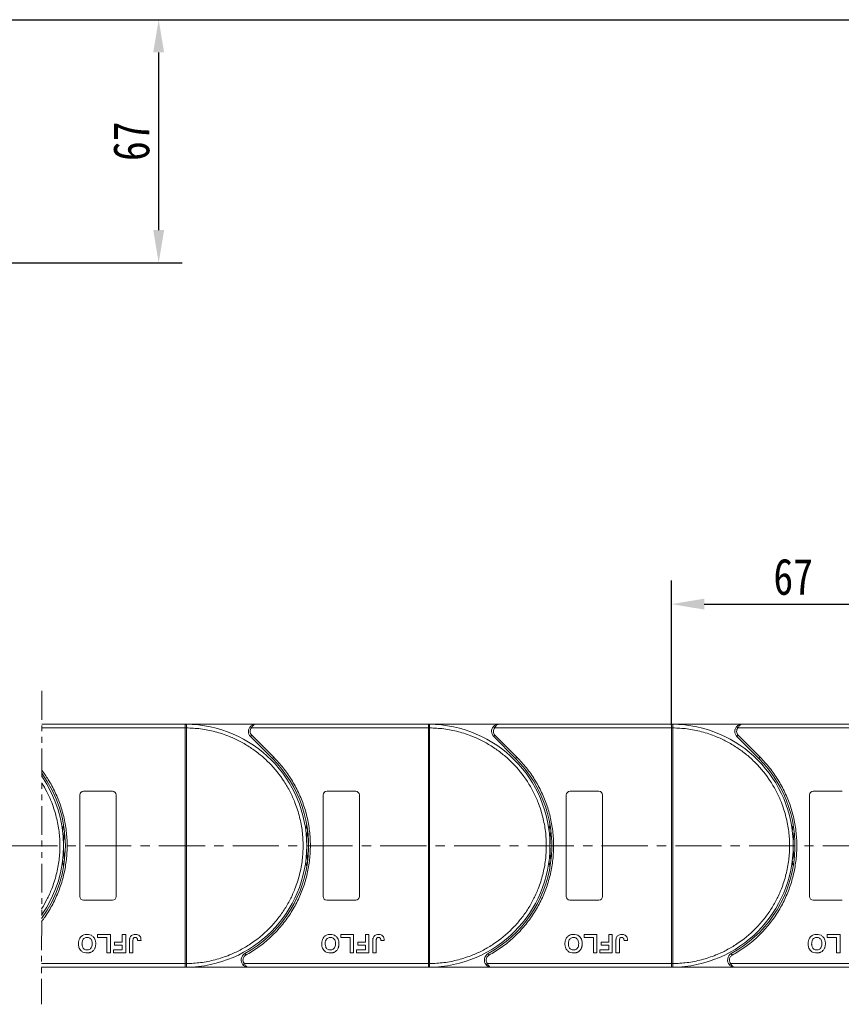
# Model space of a CAD drawing. Header units: millimetres. Extents: x 1675 to 3137, y 343 to 1376.
# Tile 34 of 84: x 2623 to 2850, y 723 to 994. Entities that reach past the tile are written whole.
import ezdxf

# ---------------------------------------------------------------- set-up
doc = ezdxf.new("R2010")
doc.units = ezdxf.units.MM
doc.linetypes.add('CENTERX2', pattern=[20.32, 12.7, -2.54, 2.54, -2.54])
doc.linetypes.add('PHANTOM2', pattern=[31.75, 15.875, -3.175, 3.175, -3.175, 3.175, -3.175])
doc.styles.get("Standard").update_dxf_attribs({"font": '仿宋_GB2312.ttf', "width": 0.8})
doc.dimstyles.new('副本 ISO-45.1', dxfattribs={"dimtxt": 10, "dimasz": 9, "dimexe": 6.5, "dimexo": 0.625, "dimgap": 2.5, "dimtad": 1, "dimdsep": 46, "dimtxsty": 'Standard', "dimcen": 2.5, "dimadec": 0, "dimazin": 0, "dimtfac": 1, "dimtmove": 0, "dimatfit": 3, "dimfxl": 0, "dimarcsym": 0})

# ---------------------------------------------------------------- blocks, each defined once
blk = doc.blocks.new('*D2445')
at = {"color": 0, "lineweight": -2}
for p, q in [((2539.51, 994.32), (3043.5, 994.32)), ((3037, 742.12), (3037, 985.32)), ((2961.27, 733.12), (3043.5, 733.12))]:
    blk.add_line(p, q, dxfattribs=at)
at = {"color": 0, "lineweight": 9}
for points in [[(3035.5, 985.32), (3038.5, 985.32), (3037, 994.32)], [(3035.5, 742.12), (3038.5, 742.12), (3037, 733.12)]]:
    blk.add_solid(points, dxfattribs=at)
at = {"layer": 'Defpoints', "color": 0, "lineweight": 9}
for p in [(2538.88, 994.32), (3037, 994.32), (2960.64, 733.12)]:
    blk.add_point(p, dxfattribs=at)
at = {"color": 0, "lineweight": 9, "insert": (3029.5, 863.72), "char_height": 10, "attachment_point": 5, "rotation": 90}
blk.add_mtext('2R+67', dxfattribs=at)
blk = doc.blocks.new('*D2448')
at = {"color": 0, "lineweight": -2}
for p, q in [((2542.51, 994.32), (2668.22, 994.32)), ((2661.72, 936.32), (2661.72, 985.32)), ((2539.51, 927.32), (2668.22, 927.32))]:
    blk.add_line(p, q, dxfattribs=at)
at = {"color": 0, "lineweight": 9}
for points in [[(2660.22, 985.32), (2663.22, 985.32), (2661.72, 994.32)], [(2660.22, 936.32), (2663.22, 936.32), (2661.72, 927.32)]]:
    blk.add_solid(points, dxfattribs=at)
at = {"layer": 'Defpoints', "color": 0, "lineweight": 9}
for p in [(2541.88, 994.32), (2661.72, 994.32), (2538.88, 927.32)]:
    blk.add_point(p, dxfattribs=at)
at = {"color": 0, "lineweight": 9, "insert": (2654.22, 960.82), "char_height": 10, "attachment_point": 5, "rotation": 90}
blk.add_mtext('67', dxfattribs=at)
blk = doc.blocks.new('*D2416')
at = {"color": 0, "lineweight": -2}
for p, q in [((2803.01, 799.89), (2803.01, 839.72)), ((2870.01, 800.25), (2870.01, 839.72)), ((2812.01, 833.22), (2861.01, 833.22))]:
    blk.add_line(p, q, dxfattribs=at)
at = {"color": 0, "lineweight": 9}
for points in [[(2812.01, 834.72), (2812.01, 831.72), (2803.01, 833.22)], [(2861.01, 834.72), (2861.01, 831.72), (2870.01, 833.22)]]:
    blk.add_solid(points, dxfattribs=at)
at = {"layer": 'Defpoints', "color": 0, "lineweight": 9}
for p in [(2870.01, 833.22), (2803.01, 799.27), (2870.01, 799.62)]:
    blk.add_point(p, dxfattribs=at)
at = {"color": 0, "lineweight": 9, "insert": (2836.51, 840.72), "char_height": 10, "attachment_point": 5}
blk.add_mtext('67', dxfattribs=at)

msp = doc.modelspace()

# ---------------------------------------------------------------- linework, layer by layer
at = {"color": 3, "linetype": 'PHANTOM2', "lineweight": 9, "ltscale": 0.5}
msp.add_line((2629.487, 809.299), (2629.486, 722.91), dxfattribs=at)
at = {"color": 7, "linetype": 'Continuous', "lineweight": 15}
for p, q in [((2669.006, 800.12), (2629.487, 800.12)), ((2629.487, 799.12), (2669.006, 799.12)), ((2669.006, 800.12), (2669.24, 800.12)), ((2688.418, 800.12), (2669.006, 800.12)), ((2669.006, 734.122), (2669.006, 799.118)), ((2669.006, 799.118), (2669.356, 799.118)), ((2669.356, 799.121), (2669.356, 799.118)), ((2669.356, 799.118), (2669.356, 734.122)), ((2686.927, 799.454), (2687.3, 799.12)), ((2687.3, 799.12), (2736.006, 799.12)), ((2736.006, 800.12), (2688.418, 800.12)), ((2755.418, 800.12), (2736.006, 800.12)), ((2736.006, 800.12), (2736.24, 800.12)), ((2736.006, 734.122), (2736.006, 799.118)), ((2736.006, 799.118), (2736.356, 799.118)), ((2736.356, 799.121), (2736.356, 799.118)), ((2736.356, 799.118), (2736.356, 734.122)), ((2753.927, 799.454), (2754.3, 799.12)), ((2754.3, 799.12), (2803.006, 799.12)), ((2803.006, 800.12), (2755.418, 800.12)), ((2803.006, 800.12), (2803.24, 800.12)), ((2822.418, 800.12), (2803.006, 800.12)), ((2803.006, 734.122), (2803.006, 799.118)), ((2803.006, 799.118), (2803.356, 799.118)), ((2803.356, 799.121), (2803.356, 799.118)), ((2803.356, 799.118), (2803.356, 734.122)), ((2820.927, 799.454), (2821.3, 799.12)), ((2821.3, 799.12), (2870.006, 799.12)), ((2870.006, 800.12), (2822.418, 800.12)), ((2687.357, 797.06), (2687.004, 796.706)), ((2687.004, 796.706), (2693.048, 790.662)), ((2687.357, 797.06), (2693.401, 791.016)), ((2754.357, 797.06), (2754.004, 796.706)), ((2754.004, 796.706), (2760.048, 790.662)), ((2754.357, 797.06), (2760.401, 791.016)), ((2821.357, 797.06), (2821.004, 796.706)), ((2821.004, 796.706), (2827.048, 790.662)), ((2821.357, 797.06), (2827.401, 791.016)), ((2693.401, 791.016), (2693.048, 790.662)), ((2760.401, 791.016), (2760.048, 790.662)), ((2827.401, 791.016), (2827.048, 790.662)), ((2640.006, 752.62), (2640.006, 780.62)), ((2641.006, 781.62), (2649.006, 781.62)), ((2650.006, 780.62), (2650.006, 752.62)), ((2707.006, 752.62), (2707.006, 780.62)), ((2708.006, 781.62), (2716.006, 781.62)), ((2717.006, 780.62), (2717.006, 752.62)), ((2774.006, 752.62), (2774.006, 780.62)), ((2775.006, 781.62), (2783.006, 781.62)), ((2784.006, 780.62), (2784.006, 752.62)), ((2841.006, 752.62), (2841.006, 780.62)), ((2842.006, 781.62), (2850.006, 781.62)), ((2649.006, 751.62), (2641.006, 751.62)), ((2716.006, 751.62), (2708.006, 751.62)), ((2783.006, 751.62), (2775.006, 751.62)), ((2850.006, 751.62), (2842.006, 751.62)), ((2644.891, 741.287), (2644.891, 742.12)), ((2644.891, 742.12), (2648.416, 742.12)), ((2647.455, 741.287), (2644.891, 741.287)), ((2647.455, 737.12), (2647.455, 741.287)), ((2648.416, 742.12), (2648.416, 737.12)), ((2651.686, 742.12), (2652.647, 742.12)), ((2651.686, 740.005), (2651.686, 742.12)), ((2652.647, 742.12), (2652.647, 737.12)), ((2711.891, 742.12), (2715.416, 742.12)), ((2711.891, 741.287), (2711.891, 742.12)), ((2714.455, 741.287), (2711.891, 741.287)), ((2714.455, 737.12), (2714.455, 741.287)), ((2715.416, 742.12), (2715.416, 737.12)), ((2718.686, 742.12), (2719.647, 742.12)), ((2718.686, 740.005), (2718.686, 742.12)), ((2719.647, 742.12), (2719.647, 737.12)), ((2778.891, 742.12), (2782.416, 742.12)), ((2778.891, 741.287), (2778.891, 742.12)), ((2781.455, 741.287), (2778.891, 741.287)), ((2781.455, 737.12), (2781.455, 741.287)), ((2782.416, 742.12), (2782.416, 737.12)), ((2785.686, 742.12), (2786.647, 742.12)), ((2785.686, 740.005), (2785.686, 742.12)), ((2786.647, 742.12), (2786.647, 737.12)), ((2845.891, 742.12), (2849.416, 742.12)), ((2845.891, 741.287), (2845.891, 742.12)), ((2848.455, 741.287), (2845.891, 741.287)), ((2848.455, 737.12), (2848.455, 741.287)), ((2849.416, 742.12), (2849.416, 737.12)), ((2649.57, 739.172), (2649.57, 740.005)), ((2649.57, 740.005), (2651.686, 740.005)), ((2651.686, 739.172), (2649.57, 739.172)), ((2651.686, 737.954), (2651.686, 739.172)), ((2653.673, 737.12), (2653.673, 740.272)), ((2654.634, 740.357), (2654.634, 737.12)), ((2655.916, 740.454), (2656.878, 740.518)), ((2716.57, 739.172), (2716.57, 740.005)), ((2716.57, 740.005), (2718.686, 740.005)), ((2718.686, 739.172), (2716.57, 739.172)), ((2718.686, 737.954), (2718.686, 739.172)), ((2720.673, 737.12), (2720.673, 740.272)), ((2721.634, 740.357), (2721.634, 737.12)), ((2722.916, 740.454), (2723.878, 740.518)), ((2783.57, 739.172), (2783.57, 740.005)), ((2783.57, 740.005), (2785.686, 740.005)), ((2785.686, 739.172), (2783.57, 739.172)), ((2785.686, 737.954), (2785.686, 739.172)), ((2787.673, 737.12), (2787.673, 740.272)), ((2788.634, 740.357), (2788.634, 737.12)), ((2789.916, 740.454), (2790.878, 740.518)), ((2648.416, 737.12), (2647.455, 737.12)), ((2649.25, 737.954), (2651.686, 737.954)), ((2649.25, 737.12), (2649.25, 737.954)), ((2652.647, 737.12), (2649.25, 737.12)), ((2654.634, 737.12), (2653.673, 737.12)), ((2685.466, 736.87), (2685.708, 736.433)), ((2715.416, 737.12), (2714.455, 737.12)), ((2716.25, 737.12), (2716.25, 737.954)), ((2716.25, 737.954), (2718.686, 737.954)), ((2719.647, 737.12), (2716.25, 737.12)), ((2721.634, 737.12), (2720.673, 737.12)), ((2752.466, 736.87), (2752.708, 736.433)), ((2782.416, 737.12), (2781.455, 737.12)), ((2783.25, 737.12), (2783.25, 737.954)), ((2783.25, 737.954), (2785.686, 737.954)), ((2786.647, 737.12), (2783.25, 737.12)), ((2788.634, 737.12), (2787.673, 737.12)), ((2819.466, 736.87), (2819.708, 736.433)), ((2849.416, 737.12), (2848.455, 737.12)), ((2669.006, 734.12), (2629.486, 734.12)), ((2629.486, 733.12), (2669.006, 733.12)), ((2669.356, 734.122), (2669.006, 734.122)), ((2669.24, 733.121), (2669.006, 733.12)), ((2669.006, 733.12), (2686.434, 733.12)), ((2669.356, 734.122), (2669.356, 734.119)), ((2685.316, 734.12), (2684.944, 733.787)), ((2736.006, 734.12), (2685.316, 734.12)), ((2686.434, 733.12), (2736.006, 733.12)), ((2736.356, 734.122), (2736.006, 734.122)), ((2736.24, 733.121), (2736.006, 733.12)), ((2736.006, 733.12), (2753.434, 733.12)), ((2736.356, 734.122), (2736.356, 734.119)), ((2752.316, 734.12), (2751.944, 733.787)), ((2803.006, 734.12), (2752.316, 734.12)), ((2753.434, 733.12), (2803.006, 733.12)), ((2803.356, 734.122), (2803.006, 734.122)), ((2803.24, 733.121), (2803.006, 733.12)), ((2803.006, 733.12), (2820.434, 733.12)), ((2803.356, 734.122), (2803.356, 734.119)), ((2819.316, 734.12), (2818.944, 733.787)), ((2870.006, 734.12), (2819.316, 734.12)), ((2820.434, 733.12), (2870.006, 733.12))]:
    msp.add_line(p, q, dxfattribs=at)
at = {"color": 1, "linetype": 'CENTERX2', "lineweight": 13}
msp.add_line((2979.304, 766.62), (2273.493, 766.62), dxfattribs=at)
at = {"color": 7, "linetype": 'Continuous', "lineweight": 15, "flags": 128}
for points in [[(2635.254, 770.721), (2635.288, 770.987), (2635.506, 772.43)], [(2702.254, 770.721), (2702.288, 770.987), (2702.506, 772.43)], [(2769.254, 770.721), (2769.288, 770.987), (2769.506, 772.43)], [(2836.254, 770.721), (2836.288, 770.987), (2836.506, 772.43)], [(2635.506, 760.811), (2635.288, 762.254), (2635.254, 762.52)], [(2702.506, 760.811), (2702.288, 762.254), (2702.254, 762.52)], [(2769.506, 760.811), (2769.288, 762.254), (2769.254, 762.52)], [(2836.506, 760.811), (2836.288, 762.254), (2836.254, 762.52)]]:
    msp.add_lwpolyline(points, dxfattribs=at)
at = {"color": 7, "linetype": 'Continuous', "lineweight": 15}
for centre, radius, start, end in [((2669.243, 799.824), 0.295, 90.53836, 143.36012), ((2669.269, 768.938), 30.184, 89.8339, 90.49831), ((2669.006, 766.62), 33.5, 270.40019, 89.59981), ((2688.418, 798.12), 2, 138.18969, 225), ((2736.243, 799.824), 0.295, 90.53836, 143.36012), ((2736.269, 768.938), 30.184, 89.8339, 90.49831), ((2736.006, 766.62), 33.5, 270.40019, 89.59981), ((2755.418, 798.12), 2, 138.18969, 225), ((2803.243, 799.824), 0.295, 90.53836, 143.36012), ((2803.269, 768.938), 30.184, 89.8339, 90.49831), ((2803.006, 766.62), 33.5, 270.40019, 89.59981), ((2822.418, 798.12), 2, 138.18969, 225), ((2669.006, 766.62), 34, 298.95502, 45), ((2736.006, 766.62), 34, 298.95502, 45), ((2803.006, 766.62), 34, 298.95502, 45), ((2602.006, 766.62), 34, 323.92415, 36.07429), ((2602.006, 766.62), 33.5, 325.11501, 34.88342), ((2641.006, 780.62), 1, 90, 180), ((2649.006, 780.62), 1, 0, 90), ((2708.006, 780.62), 1, 90, 180), ((2716.006, 780.62), 1, 0, 90), ((2775.006, 780.62), 1, 90, 180), ((2783.006, 780.62), 1, 0, 90), ((2842.006, 780.62), 1, 90, 180), ((2669.006, 766.62), 33.5, 172.96973, 187.03027), ((2736.006, 766.62), 33.5, 172.96973, 187.03027), ((2803.006, 766.62), 33.5, 172.96973, 187.03027), ((2870.006, 766.62), 33.5, 172.96973, 187.03027), ((2641.006, 752.62), 1, 180, 270), ((2649.006, 752.62), 1, 270, 0), ((2708.006, 752.62), 1, 180, 270), ((2716.006, 752.62), 1, 270, 0), ((2775.006, 752.62), 1, 180, 270), ((2783.006, 752.62), 1, 270, 360), ((2842.006, 752.62), 1, 180, 270), ((2686.434, 735.12), 2, 118.95502, 221.81031), ((2753.434, 735.12), 2, 118.95502, 221.81031), ((2820.434, 735.12), 2, 118.95502, 221.81031), ((2669.269, 764.303), 30.184, 269.50169, 270.1661), ((2669.243, 733.416), 0.295, 216.63988, 269.46164), ((2736.269, 764.303), 30.184, 269.50169, 270.1661), ((2736.243, 733.416), 0.295, 216.63988, 269.46164), ((2803.269, 764.303), 30.184, 269.50169, 270.1661), ((2803.243, 733.416), 0.295, 216.63988, 269.46164)]:
    msp.add_arc(centre, radius, start, end, dxfattribs=at)
for points in [[(2669.006, 800.001), (2669.006, 800.035), (2669.006, 800.105), (2669.006, 800.115), (2669.006, 800.12)], [(2687.3, 799.12), (2687.19, 798.971), (2686.97, 798.673), (2686.935, 798.305), (2686.918, 798.12)], [(2686.918, 798.12), (2686.938, 797.922), (2686.979, 797.524), (2687.231, 797.215), (2687.357, 797.06)], [(2736.006, 800.001), (2736.006, 800.035), (2736.006, 800.105), (2736.006, 800.115), (2736.006, 800.12)], [(2754.3, 799.12), (2754.19, 798.971), (2753.97, 798.673), (2753.935, 798.305), (2753.918, 798.12)], [(2753.918, 798.12), (2753.938, 797.922), (2753.979, 797.524), (2754.231, 797.215), (2754.357, 797.06)], [(2803.006, 800.001), (2803.006, 800.035), (2803.006, 800.105), (2803.006, 800.115), (2803.006, 800.12)], [(2821.3, 799.12), (2821.19, 798.971), (2820.97, 798.673), (2820.935, 798.305), (2820.918, 798.12)], [(2820.918, 798.12), (2820.938, 797.922), (2820.979, 797.524), (2821.231, 797.215), (2821.357, 797.06)], [(2669.006, 733.12), (2669.006, 733.126), (2669.006, 733.136), (2669.006, 733.205), (2669.006, 733.24)], [(2684.934, 735.12), (2684.952, 734.936), (2684.987, 734.567), (2685.207, 734.269), (2685.316, 734.12)], [(2736.006, 733.12), (2736.006, 733.126), (2736.006, 733.136), (2736.006, 733.205), (2736.006, 733.24)], [(2751.934, 735.12), (2751.952, 734.936), (2751.987, 734.567), (2752.207, 734.269), (2752.316, 734.12)], [(2803.006, 733.12), (2803.006, 733.126), (2803.006, 733.136), (2803.006, 733.205), (2803.006, 733.24)], [(2818.934, 735.12), (2818.952, 734.936), (2818.987, 734.567), (2819.207, 734.269), (2819.316, 734.12)]]:
    msp.add_open_spline(points, degree=3, dxfattribs=at)
for points, knots in [([(2669.006, 799.12), (2669.006, 799.233), (2669.006, 799.458), (2669.006, 799.757), (2669.006, 799.924), (2669.006, 799.99), (2669.006, 800.001)], [0, 0, 0, 0, 0.3133566, 0.6267132, 0.9400698, 1, 1, 1, 1]), ([(2669.006, 799.118), (2669.006, 799.119), (2669.006, 799.119), (2669.006, 799.12), (2669.006, 799.12), (2669.006, 799.12)], [0, 0, 0, 0, 0.3846661, 0.6923333, 1, 1, 1, 1]), ([(2669.24, 800.12), (2669.257, 800.117), (2669.294, 800.11), (2669.323, 800.056), (2669.343, 799.963), (2669.354, 799.817), (2669.356, 799.621), (2669.357, 799.376), (2669.356, 799.212), (2669.356, 799.121)], [0, 0, 0, 0, 0.1119973, 0.2448439, 0.3691679, 0.5008987, 0.6875333, 0.8281382, 1, 1, 1, 1]), ([(2669.356, 799.118), (2670.669, 799.058), (2673.335, 798.936), (2677.324, 798.122), (2680.967, 796.917), (2684.203, 795.411), (2687.028, 793.732), (2689.69, 791.764), (2692.968, 788.772), (2695.756, 785.307), (2697.959, 781.506), (2699.428, 778.254), (2700.602, 774.598), (2701.344, 770.601), (2701.586, 766.62), (2701.344, 762.64), (2700.602, 758.642), (2699.428, 754.986), (2697.959, 751.734), (2696.31, 748.891), (2694.371, 746.209), (2691.414, 742.898), (2687.98, 740.073), (2684.203, 737.83), (2680.967, 736.324), (2677.324, 735.118), (2673.335, 734.305), (2670.669, 734.182), (2669.356, 734.122)], [0, 0, 0, 0, 0.038862, 0.078912, 0.1200677, 0.1522272, 0.1843815, 0.2172151, 0.2500433, 0.3156185, 0.347778, 0.3799323, 0.4210926, 0.4611415, 0.5, 0.5388632, 0.578912, 0.6200677, 0.6522272, 0.6843815, 0.7172151, 0.7500433, 0.8156185, 0.847778, 0.8799323, 0.9210926, 0.9611404, 1, 1, 1, 1]), ([(2686.927, 799.454), (2687.022, 799.547), (2687.231, 799.754), (2687.73, 800.042), (2688.148, 800.09), (2688.418, 800.12)], [0, 0, 0, 0, 0.2270634, 0.5015869, 1, 1, 1, 1]), ([(2688.418, 800.12), (2688.312, 800.107), (2688.1, 800.081), (2687.79, 799.869), (2687.511, 799.544), (2687.367, 799.256), (2687.3, 799.12)], [0, 0, 0, 0, 0.2515188, 0.5017844, 0.7656323, 1, 1, 1, 1]), ([(2736.006, 799.12), (2736.006, 799.233), (2736.006, 799.458), (2736.006, 799.757), (2736.006, 799.924), (2736.006, 799.99), (2736.006, 800.001)], [0, 0, 0, 0, 0.3133566, 0.6267132, 0.9400698, 1, 1, 1, 1]), ([(2736.006, 799.118), (2736.006, 799.119), (2736.006, 799.119), (2736.006, 799.12), (2736.006, 799.12), (2736.006, 799.12)], [0, 0, 0, 0, 0.3846661, 0.6923333, 1, 1, 1, 1]), ([(2736.24, 800.12), (2736.257, 800.117), (2736.294, 800.11), (2736.323, 800.056), (2736.343, 799.963), (2736.354, 799.817), (2736.356, 799.621), (2736.357, 799.376), (2736.356, 799.212), (2736.356, 799.121)], [0, 0, 0, 0, 0.1119973, 0.2448439, 0.3691679, 0.5008987, 0.6875333, 0.8281382, 1, 1, 1, 1]), ([(2736.356, 799.118), (2737.669, 799.058), (2740.335, 798.936), (2744.324, 798.122), (2747.967, 796.917), (2751.203, 795.411), (2754.028, 793.732), (2756.69, 791.764), (2759.968, 788.772), (2762.756, 785.307), (2764.959, 781.506), (2766.428, 778.254), (2767.602, 774.598), (2768.344, 770.601), (2768.586, 766.62), (2768.344, 762.64), (2767.602, 758.642), (2766.428, 754.986), (2764.959, 751.734), (2763.31, 748.891), (2761.371, 746.209), (2758.414, 742.898), (2754.98, 740.073), (2751.203, 737.83), (2747.967, 736.324), (2744.324, 735.118), (2740.335, 734.305), (2737.669, 734.182), (2736.356, 734.122)], [0, 0, 0, 0, 0.038862, 0.078912, 0.1200677, 0.1522272, 0.1843815, 0.2172151, 0.2500433, 0.3156185, 0.347778, 0.3799323, 0.4210926, 0.4611415, 0.5, 0.5388632, 0.578912, 0.6200677, 0.6522272, 0.6843815, 0.7172151, 0.7500433, 0.8156185, 0.847778, 0.8799323, 0.9210926, 0.9611404, 1, 1, 1, 1]), ([(2753.927, 799.454), (2754.022, 799.547), (2754.231, 799.754), (2754.73, 800.042), (2755.148, 800.09), (2755.418, 800.12)], [0, 0, 0, 0, 0.2270634, 0.50158693, 1, 1, 1, 1]), ([(2755.418, 800.12), (2755.312, 800.107), (2755.1, 800.081), (2754.79, 799.869), (2754.511, 799.544), (2754.367, 799.256), (2754.3, 799.12)], [0, 0, 0, 0, 0.2515188, 0.5017844, 0.7656323, 1, 1, 1, 1]), ([(2803.006, 799.12), (2803.006, 799.233), (2803.006, 799.458), (2803.006, 799.757), (2803.006, 799.924), (2803.006, 799.99), (2803.006, 800.001)], [0, 0, 0, 0, 0.3133566, 0.6267132, 0.9400698, 1, 1, 1, 1]), ([(2803.006, 799.118), (2803.006, 799.119), (2803.006, 799.119), (2803.006, 799.12), (2803.006, 799.12), (2803.006, 799.12)], [0, 0, 0, 0, 0.3846661, 0.6923333, 1, 1, 1, 1]), ([(2803.24, 800.12), (2803.257, 800.117), (2803.294, 800.11), (2803.323, 800.056), (2803.343, 799.963), (2803.354, 799.817), (2803.356, 799.621), (2803.357, 799.376), (2803.356, 799.212), (2803.356, 799.121)], [0, 0, 0, 0, 0.1119973, 0.2448439, 0.3691679, 0.5008987, 0.6875333, 0.8281382, 1, 1, 1, 1]), ([(2803.356, 799.118), (2804.669, 799.058), (2807.335, 798.936), (2811.324, 798.122), (2814.967, 796.917), (2818.203, 795.411), (2821.028, 793.732), (2823.69, 791.764), (2826.968, 788.772), (2829.756, 785.307), (2831.959, 781.506), (2833.428, 778.254), (2834.602, 774.598), (2835.344, 770.601), (2835.586, 766.62), (2835.344, 762.64), (2834.602, 758.642), (2833.428, 754.986), (2831.959, 751.734), (2830.31, 748.891), (2828.371, 746.209), (2825.414, 742.898), (2821.98, 740.073), (2818.203, 737.83), (2814.967, 736.324), (2811.324, 735.118), (2807.335, 734.305), (2804.669, 734.182), (2803.356, 734.122)], [0, 0, 0, 0, 0.038862, 0.078912, 0.1200677, 0.1522272, 0.1843815, 0.2172151, 0.2500433, 0.3156185, 0.347778, 0.3799323, 0.4210926, 0.4611415, 0.5, 0.5388632, 0.578912, 0.6200677, 0.6522272, 0.6843815, 0.7172151, 0.7500433, 0.8156185, 0.847778, 0.8799323, 0.9210926, 0.9611404, 1, 1, 1, 1]), ([(2820.927, 799.454), (2821.022, 799.547), (2821.231, 799.754), (2821.73, 800.042), (2822.148, 800.09), (2822.418, 800.12)], [0, 0, 0, 0, 0.2270634, 0.50158693, 1, 1, 1, 1]), ([(2822.418, 800.12), (2822.312, 800.107), (2822.1, 800.081), (2821.79, 799.869), (2821.511, 799.544), (2821.367, 799.256), (2821.3, 799.12)], [0, 0, 0, 0, 0.2515188, 0.5017844, 0.7656323, 1, 1, 1, 1]), ([(2693.401, 791.016), (2694.299, 790.057), (2696.094, 788.141), (2698.365, 784.874), (2700.292, 781.352), (2701.801, 777.586), (2702.859, 773.67), (2703.445, 769.697), (2703.571, 765.725), (2703.242, 761.795), (2702.472, 757.928), (2701.253, 754.145), (2699.592, 750.489), (2697.492, 747.018), (2695.001, 743.815), (2692.177, 740.963), (2689.091, 738.451), (2686.836, 737.106), (2685.708, 736.433)], [0, 0, 0, 0, 0.0616516, 0.1233073, 0.1864354, 0.25, 0.3135645, 0.3766927, 0.4383422, 0.5, 0.5616495, 0.6233073, 0.6864354, 0.75, 0.8135645, 0.8766927, 0.9383443, 1, 1, 1, 1]), ([(2760.401, 791.016), (2761.299, 790.057), (2763.094, 788.141), (2765.365, 784.874), (2767.292, 781.352), (2768.801, 777.586), (2769.859, 773.67), (2770.445, 769.697), (2770.571, 765.725), (2770.242, 761.795), (2769.472, 757.928), (2768.253, 754.145), (2766.592, 750.489), (2764.492, 747.018), (2762.001, 743.815), (2759.177, 740.963), (2756.091, 738.451), (2753.836, 737.106), (2752.708, 736.433)], [0, 0, 0, 0, 0.0616516, 0.1233073, 0.1864354, 0.25, 0.3135645, 0.3766927, 0.4383422, 0.5, 0.5616495, 0.6233073, 0.6864354, 0.75, 0.8135645, 0.8766927, 0.9383443, 1, 1, 1, 1]), ([(2827.401, 791.016), (2828.299, 790.057), (2830.094, 788.141), (2832.365, 784.874), (2834.292, 781.352), (2835.801, 777.586), (2836.859, 773.67), (2837.445, 769.697), (2837.571, 765.725), (2837.242, 761.795), (2836.472, 757.928), (2835.253, 754.145), (2833.592, 750.489), (2831.492, 747.018), (2829.001, 743.815), (2826.177, 740.963), (2823.091, 738.451), (2820.836, 737.106), (2819.708, 736.433)], [0, 0, 0, 0, 0.0616516, 0.1233073, 0.1864354, 0.25, 0.3135645, 0.3766927, 0.4383422, 0.5, 0.5616495, 0.6233073, 0.6864354, 0.75, 0.8135645, 0.8766927, 0.9383443, 1, 1, 1, 1]), ([(2629.487, 787.487), (2630.131, 786.645), (2631.486, 784.653), (2633.292, 781.352), (2634.801, 777.586), (2635.859, 773.67), (2636.445, 769.697), (2636.571, 765.725), (2636.242, 761.795), (2635.472, 757.928), (2634.253, 754.145), (2632.592, 750.489), (2630.916, 747.719), (2629.81, 746.187), (2629.486, 745.761)], [0.07346694, 0.07346694, 0.07346694, 0.07346694, 0.12330728, 0.18643543, 0.24999997, 0.31356452, 0.37669267, 0.43834219, 0.49999997, 0.5616495, 0.62330728, 0.68643543, 0.74999997, 0.77515142, 0.77515142, 0.77515142, 0.77515142]), ([(2629.487, 783.972), (2629.998, 783.163), (2631.012, 781.388), (2632.428, 778.254), (2633.602, 774.598), (2634.344, 770.601), (2634.586, 766.62), (2634.344, 762.64), (2633.602, 758.642), (2632.428, 754.986), (2631.012, 751.853), (2629.997, 750.077), (2629.486, 749.268)], [0.31946604, 0.31946604, 0.31946604, 0.31946604, 0.34777802, 0.37993233, 0.42109262, 0.46114154, 0.50000001, 0.53886316, 0.57891202, 0.62006769, 0.65222721, 0.6805396, 0.6805396, 0.6805396, 0.6805396]), ([(2639.634, 739.627), (2639.638, 739.761), (2639.648, 740.163), (2639.79, 740.803), (2640.182, 741.465), (2640.755, 741.932), (2641.395, 742.157), (2641.816, 742.176), (2641.999, 742.184)], [0, 0, 0, 0, 0.1018882, 0.3073435, 0.4929627, 0.6786474, 0.8607914, 1, 1, 1, 1]), ([(2640.596, 739.603), (2640.6, 739.737), (2640.612, 740.112), (2640.752, 740.634), (2641.098, 741.054), (2641.475, 741.284), (2641.795, 741.346), (2641.968, 741.35), (2642.001, 741.351)], [0, 0, 0, 0, 0.1585903, 0.4472388, 0.6203806, 0.7935748, 0.9612953, 1, 1, 1, 1]), ([(2641.999, 742.184), (2642.132, 742.18), (2642.536, 742.166), (2643.196, 741.976), (2643.818, 741.487), (2644.243, 740.777), (2644.368, 740.14), (2644.376, 739.739), (2644.378, 739.65)], [0, 0, 0, 0, 0.1021706, 0.3092201, 0.51365, 0.6922749, 0.9324126, 1, 1, 1, 1]), ([(2642.001, 741.351), (2642.136, 741.342), (2642.406, 741.323), (2642.787, 741.142), (2643.11, 740.841), (2643.359, 740.348), (2643.413, 739.916), (2643.416, 739.646), (2643.416, 739.617)], [0, 0, 0, 0, 0.1597099, 0.3204292, 0.4910735, 0.6770503, 0.9662903, 1, 1, 1, 1]), ([(2653.673, 740.272), (2653.673, 740.339), (2653.675, 740.472), (2653.683, 740.652), (2653.697, 740.811), (2653.718, 740.949), (2653.741, 741.088), (2653.768, 741.178), (2653.782, 741.223)], [0, 0, 0, 0, 0.2082698, 0.416707, 0.5614806, 0.7065734, 0.8528245, 1, 1, 1, 1]), ([(2653.782, 741.223), (2653.836, 741.347), (2653.944, 741.596), (2654.248, 741.899), (2654.713, 742.148), (2655.1, 742.171), (2655.333, 742.184)], [0, 0, 0, 0, 0.2064605, 0.4135145, 0.6452106, 1, 1, 1, 1]), ([(2654.634, 740.357), (2654.637, 740.49), (2654.642, 740.721), (2654.691, 741), (2654.782, 741.179), (2654.899, 741.276), (2655.066, 741.341), (2655.193, 741.347), (2655.271, 741.351)], [0, 0, 0, 0, 0.29202728, 0.5048541, 0.61390458, 0.72368495, 0.82981647, 1, 1, 1, 1]), ([(2655.271, 741.351), (2655.313, 741.35), (2655.397, 741.347), (2655.507, 741.315), (2655.601, 741.27), (2655.673, 741.215), (2655.736, 741.15), (2655.769, 741.101), (2655.786, 741.076)], [0, 0, 0, 0, 0.202387, 0.4109073, 0.5578292, 0.7094718, 0.8532239, 1, 1, 1, 1]), ([(2655.333, 742.184), (2655.467, 742.179), (2655.771, 742.166), (2656.223, 742.005), (2656.582, 741.679), (2656.836, 741.172), (2656.861, 740.775), (2656.878, 740.518)], [0, 0, 0, 0, 0.1552919, 0.3531453, 0.543243, 0.704067, 1, 1, 1, 1]), ([(2655.786, 741.076), (2655.805, 741.039), (2655.843, 740.964), (2655.871, 740.85), (2655.891, 740.745), (2655.903, 740.648), (2655.912, 740.551), (2655.915, 740.486), (2655.916, 740.454)], [0, 0, 0, 0, 0.1938055, 0.3931273, 0.5440688, 0.6954121, 0.8476129, 1, 1, 1, 1]), ([(2706.634, 739.627), (2706.638, 739.761), (2706.648, 740.163), (2706.79, 740.803), (2707.182, 741.465), (2707.755, 741.932), (2708.395, 742.157), (2708.816, 742.176), (2708.999, 742.184)], [0, 0, 0, 0, 0.1018882, 0.3073435, 0.4929627, 0.6786474, 0.8607914, 1, 1, 1, 1]), ([(2707.596, 739.603), (2707.6, 739.737), (2707.612, 740.112), (2707.752, 740.634), (2708.098, 741.054), (2708.475, 741.284), (2708.795, 741.346), (2708.968, 741.35), (2709.001, 741.351)], [0, 0, 0, 0, 0.1585903, 0.4472388, 0.6203806, 0.7935748, 0.9612953, 1, 1, 1, 1]), ([(2708.999, 742.184), (2709.132, 742.18), (2709.536, 742.166), (2710.196, 741.976), (2710.818, 741.487), (2711.243, 740.777), (2711.368, 740.14), (2711.376, 739.739), (2711.378, 739.65)], [0, 0, 0, 0, 0.1021706, 0.3092201, 0.51365, 0.6922749, 0.9324126, 1, 1, 1, 1]), ([(2709.001, 741.351), (2709.136, 741.342), (2709.406, 741.323), (2709.787, 741.142), (2710.11, 740.841), (2710.359, 740.348), (2710.413, 739.916), (2710.416, 739.646), (2710.416, 739.617)], [0, 0, 0, 0, 0.1597099, 0.3204292, 0.4910735, 0.6770503, 0.9662903, 1, 1, 1, 1]), ([(2720.673, 740.272), (2720.673, 740.339), (2720.675, 740.472), (2720.683, 740.652), (2720.697, 740.811), (2720.718, 740.949), (2720.741, 741.088), (2720.768, 741.178), (2720.782, 741.223)], [0, 0, 0, 0, 0.2082698, 0.416707, 0.5614806, 0.7065734, 0.8528245, 1, 1, 1, 1]), ([(2720.782, 741.223), (2720.836, 741.347), (2720.944, 741.596), (2721.248, 741.899), (2721.713, 742.148), (2722.1, 742.171), (2722.333, 742.184)], [0, 0, 0, 0, 0.2064605, 0.4135145, 0.6452106, 1, 1, 1, 1]), ([(2721.634, 740.357), (2721.637, 740.49), (2721.642, 740.721), (2721.691, 741), (2721.782, 741.179), (2721.899, 741.276), (2722.066, 741.341), (2722.193, 741.347), (2722.271, 741.351)], [0, 0, 0, 0, 0.29202728, 0.5048541, 0.61390458, 0.72368495, 0.82981647, 1, 1, 1, 1]), ([(2722.271, 741.351), (2722.313, 741.35), (2722.397, 741.347), (2722.507, 741.315), (2722.601, 741.27), (2722.673, 741.215), (2722.736, 741.15), (2722.769, 741.101), (2722.786, 741.076)], [0, 0, 0, 0, 0.202387, 0.4109073, 0.5578292, 0.7094718, 0.8532239, 1, 1, 1, 1]), ([(2722.333, 742.184), (2722.467, 742.179), (2722.771, 742.166), (2723.223, 742.005), (2723.582, 741.679), (2723.836, 741.172), (2723.861, 740.775), (2723.878, 740.518)], [0, 0, 0, 0, 0.1552919, 0.3531453, 0.543243, 0.704067, 1, 1, 1, 1]), ([(2722.786, 741.076), (2722.805, 741.039), (2722.843, 740.964), (2722.871, 740.85), (2722.891, 740.745), (2722.903, 740.648), (2722.912, 740.551), (2722.915, 740.486), (2722.916, 740.454)], [0, 0, 0, 0, 0.1938055, 0.3931273, 0.5440688, 0.6954121, 0.8476129, 1, 1, 1, 1]), ([(2773.634, 739.627), (2773.638, 739.761), (2773.648, 740.163), (2773.79, 740.803), (2774.182, 741.465), (2774.755, 741.932), (2775.395, 742.157), (2775.816, 742.176), (2775.999, 742.184)], [0, 0, 0, 0, 0.1018882, 0.3073435, 0.4929627, 0.6786474, 0.8607914, 1, 1, 1, 1]), ([(2774.596, 739.603), (2774.6, 739.737), (2774.612, 740.112), (2774.752, 740.634), (2775.098, 741.054), (2775.475, 741.284), (2775.795, 741.346), (2775.968, 741.35), (2776.001, 741.351)], [0, 0, 0, 0, 0.1585903, 0.4472388, 0.6203806, 0.7935748, 0.9612953, 1, 1, 1, 1]), ([(2775.999, 742.184), (2776.132, 742.18), (2776.536, 742.166), (2777.196, 741.976), (2777.818, 741.487), (2778.243, 740.777), (2778.368, 740.14), (2778.376, 739.739), (2778.378, 739.65)], [0, 0, 0, 0, 0.1021706, 0.3092201, 0.51365, 0.6922749, 0.9324126, 1, 1, 1, 1]), ([(2776.001, 741.351), (2776.136, 741.342), (2776.406, 741.323), (2776.787, 741.142), (2777.11, 740.841), (2777.359, 740.348), (2777.413, 739.916), (2777.416, 739.646), (2777.416, 739.617)], [0, 0, 0, 0, 0.1597099, 0.3204292, 0.4910735, 0.6770503, 0.9662903, 1, 1, 1, 1]), ([(2787.673, 740.272), (2787.673, 740.339), (2787.675, 740.472), (2787.683, 740.652), (2787.697, 740.811), (2787.718, 740.949), (2787.741, 741.088), (2787.768, 741.178), (2787.782, 741.223)], [0, 0, 0, 0, 0.2082698, 0.416707, 0.5614806, 0.7065734, 0.8528245, 1, 1, 1, 1]), ([(2787.782, 741.223), (2787.836, 741.347), (2787.944, 741.596), (2788.248, 741.899), (2788.713, 742.148), (2789.1, 742.171), (2789.333, 742.184)], [0, 0, 0, 0, 0.2064605, 0.4135145, 0.6452106, 1, 1, 1, 1]), ([(2788.634, 740.357), (2788.637, 740.49), (2788.642, 740.721), (2788.691, 741), (2788.782, 741.179), (2788.899, 741.276), (2789.066, 741.341), (2789.193, 741.347), (2789.271, 741.351)], [0, 0, 0, 0, 0.29202728, 0.5048541, 0.61390458, 0.72368495, 0.82981647, 1, 1, 1, 1]), ([(2789.271, 741.351), (2789.313, 741.35), (2789.397, 741.347), (2789.507, 741.315), (2789.601, 741.27), (2789.673, 741.215), (2789.736, 741.15), (2789.769, 741.101), (2789.786, 741.076)], [0, 0, 0, 0, 0.202387, 0.4109073, 0.5578292, 0.7094718, 0.8532239, 1, 1, 1, 1]), ([(2789.333, 742.184), (2789.467, 742.179), (2789.771, 742.166), (2790.223, 742.005), (2790.582, 741.679), (2790.836, 741.172), (2790.861, 740.775), (2790.878, 740.518)], [0, 0, 0, 0, 0.1552919, 0.3531453, 0.543243, 0.704067, 1, 1, 1, 1]), ([(2789.786, 741.076), (2789.805, 741.039), (2789.843, 740.964), (2789.871, 740.85), (2789.891, 740.745), (2789.903, 740.648), (2789.912, 740.551), (2789.915, 740.486), (2789.916, 740.454)], [0, 0, 0, 0, 0.1938055, 0.3931273, 0.5440688, 0.6954121, 0.8476129, 1, 1, 1, 1]), ([(2840.634, 739.627), (2840.638, 739.761), (2840.648, 740.163), (2840.79, 740.803), (2841.182, 741.465), (2841.755, 741.932), (2842.395, 742.157), (2842.816, 742.176), (2842.999, 742.184)], [0, 0, 0, 0, 0.1018882, 0.3073435, 0.4929627, 0.6786474, 0.8607914, 1, 1, 1, 1]), ([(2841.596, 739.603), (2841.6, 739.737), (2841.612, 740.112), (2841.752, 740.634), (2842.098, 741.054), (2842.475, 741.284), (2842.795, 741.346), (2842.968, 741.35), (2843.001, 741.351)], [0, 0, 0, 0, 0.1585903, 0.4472388, 0.6203806, 0.7935748, 0.9612953, 1, 1, 1, 1]), ([(2842.999, 742.184), (2843.132, 742.18), (2843.536, 742.166), (2844.196, 741.976), (2844.818, 741.487), (2845.243, 740.777), (2845.368, 740.14), (2845.376, 739.739), (2845.378, 739.65)], [0, 0, 0, 0, 0.1021706, 0.3092201, 0.51365, 0.6922749, 0.9324126, 1, 1, 1, 1]), ([(2843.001, 741.351), (2843.136, 741.342), (2843.406, 741.323), (2843.787, 741.142), (2844.11, 740.841), (2844.359, 740.348), (2844.413, 739.916), (2844.416, 739.646), (2844.416, 739.617)], [0, 0, 0, 0, 0.1597099, 0.3204292, 0.4910735, 0.6770503, 0.9662903, 1, 1, 1, 1]), ([(2642.013, 737.056), (2641.88, 737.061), (2641.476, 737.074), (2640.821, 737.269), (2640.203, 737.756), (2639.775, 738.463), (2639.644, 739.114), (2639.636, 739.528), (2639.634, 739.627)], [0, 0, 0, 0, 0.1013981, 0.3069957, 0.5061443, 0.6852619, 0.9245571, 1, 1, 1, 1]), ([(2642.001, 737.89), (2641.867, 737.898), (2641.596, 737.915), (2641.213, 738.084), (2640.902, 738.371), (2640.664, 738.833), (2640.601, 739.262), (2640.597, 739.548), (2640.596, 739.603)], [0, 0, 0, 0, 0.1602922, 0.3219224, 0.4907614, 0.6575692, 0.9338827, 1, 1, 1, 1]), ([(2643.416, 739.617), (2643.412, 739.484), (2643.403, 739.147), (2643.284, 738.669), (2643, 738.254), (2642.641, 737.999), (2642.288, 737.9), (2642.074, 737.892), (2642.001, 737.89)], [0, 0, 0, 0, 0.15861661, 0.40086372, 0.57305935, 0.74548557, 0.91298519, 1, 1, 1, 1]), ([(2644.154, 738.379), (2644.095, 738.259), (2643.975, 738.02), (2643.658, 737.629), (2643.337, 737.375), (2643.096, 737.266), (2643.067, 737.253)], [0, 0, 0, 0, 0.2508959, 0.5021661, 0.9405117, 1, 1, 1, 1]), ([(2644.378, 739.65), (2644.377, 739.584), (2644.376, 739.45), (2644.362, 739.243), (2644.337, 739.03), (2644.296, 738.81), (2644.239, 738.591), (2644.183, 738.45), (2644.154, 738.379)], [0, 0, 0, 0, 0.1539502, 0.3081809, 0.478699, 0.6499612, 0.8242026, 1, 1, 1, 1]), ([(2709.013, 737.056), (2708.88, 737.061), (2708.476, 737.074), (2707.821, 737.269), (2707.203, 737.756), (2706.775, 738.463), (2706.644, 739.114), (2706.636, 739.528), (2706.634, 739.627)], [0, 0, 0, 0, 0.1013981, 0.3069957, 0.5061443, 0.6852619, 0.9245571, 1, 1, 1, 1]), ([(2709.001, 737.89), (2708.867, 737.898), (2708.596, 737.915), (2708.213, 738.084), (2707.902, 738.371), (2707.664, 738.833), (2707.601, 739.262), (2707.597, 739.548), (2707.596, 739.603)], [0, 0, 0, 0, 0.1602922, 0.3219224, 0.4907614, 0.6575692, 0.9338827, 1, 1, 1, 1]), ([(2710.416, 739.617), (2710.412, 739.484), (2710.403, 739.147), (2710.284, 738.669), (2710, 738.254), (2709.641, 737.999), (2709.288, 737.9), (2709.074, 737.892), (2709.001, 737.89)], [0, 0, 0, 0, 0.15861661, 0.40086372, 0.57305935, 0.74548557, 0.91298519, 1, 1, 1, 1]), ([(2711.154, 738.379), (2711.095, 738.259), (2710.975, 738.02), (2710.658, 737.629), (2710.337, 737.375), (2710.096, 737.266), (2710.067, 737.253)], [0, 0, 0, 0, 0.2508959, 0.5021661, 0.9405117, 1, 1, 1, 1]), ([(2711.378, 739.65), (2711.377, 739.584), (2711.376, 739.45), (2711.362, 739.243), (2711.337, 739.03), (2711.296, 738.81), (2711.239, 738.591), (2711.183, 738.45), (2711.154, 738.379)], [0, 0, 0, 0, 0.1539502, 0.3081809, 0.478699, 0.6499612, 0.8242026, 1, 1, 1, 1]), ([(2776.013, 737.056), (2775.88, 737.061), (2775.476, 737.074), (2774.821, 737.269), (2774.203, 737.756), (2773.775, 738.463), (2773.644, 739.114), (2773.636, 739.528), (2773.634, 739.627)], [0, 0, 0, 0, 0.1013981, 0.3069957, 0.5061443, 0.6852619, 0.9245571, 1, 1, 1, 1]), ([(2776.001, 737.89), (2775.867, 737.898), (2775.596, 737.915), (2775.213, 738.084), (2774.902, 738.371), (2774.664, 738.833), (2774.601, 739.262), (2774.597, 739.548), (2774.596, 739.603)], [0, 0, 0, 0, 0.1602922, 0.3219224, 0.4907614, 0.6575692, 0.9338827, 1, 1, 1, 1]), ([(2777.416, 739.617), (2777.412, 739.484), (2777.403, 739.147), (2777.284, 738.669), (2777, 738.254), (2776.641, 737.999), (2776.288, 737.9), (2776.074, 737.892), (2776.001, 737.89)], [0, 0, 0, 0, 0.15861661, 0.40086372, 0.57305935, 0.74548557, 0.91298519, 1, 1, 1, 1]), ([(2778.154, 738.379), (2778.095, 738.259), (2777.975, 738.02), (2777.658, 737.629), (2777.337, 737.375), (2777.096, 737.266), (2777.067, 737.253)], [0, 0, 0, 0, 0.2508959, 0.5021661, 0.9405117, 1, 1, 1, 1]), ([(2778.378, 739.65), (2778.377, 739.584), (2778.376, 739.45), (2778.362, 739.243), (2778.337, 739.03), (2778.296, 738.81), (2778.239, 738.591), (2778.183, 738.45), (2778.154, 738.379)], [0, 0, 0, 0, 0.1539502, 0.3081809, 0.478699, 0.6499612, 0.8242026, 1, 1, 1, 1]), ([(2843.013, 737.056), (2842.88, 737.061), (2842.476, 737.074), (2841.821, 737.269), (2841.203, 737.756), (2840.775, 738.463), (2840.644, 739.114), (2840.636, 739.528), (2840.634, 739.627)], [0, 0, 0, 0, 0.1013981, 0.3069957, 0.5061443, 0.6852619, 0.9245571, 1, 1, 1, 1]), ([(2843.001, 737.89), (2842.867, 737.898), (2842.596, 737.915), (2842.213, 738.084), (2841.902, 738.371), (2841.664, 738.833), (2841.601, 739.262), (2841.597, 739.548), (2841.596, 739.603)], [0, 0, 0, 0, 0.1602922, 0.3219224, 0.4907614, 0.6575692, 0.9338827, 1, 1, 1, 1]), ([(2844.416, 739.617), (2844.412, 739.484), (2844.403, 739.147), (2844.284, 738.669), (2844, 738.254), (2843.641, 737.999), (2843.288, 737.9), (2843.074, 737.892), (2843.001, 737.89)], [0, 0, 0, 0, 0.15861661, 0.40086372, 0.57305935, 0.74548557, 0.91298519, 1, 1, 1, 1]), ([(2845.154, 738.379), (2845.095, 738.259), (2844.975, 738.02), (2844.658, 737.629), (2844.337, 737.375), (2844.096, 737.266), (2844.067, 737.253)], [0, 0, 0, 0, 0.2508959, 0.5021661, 0.9405117, 1, 1, 1, 1]), ([(2845.378, 739.65), (2845.377, 739.584), (2845.376, 739.45), (2845.362, 739.243), (2845.337, 739.03), (2845.296, 738.81), (2845.239, 738.591), (2845.183, 738.45), (2845.154, 738.379)], [0, 0, 0, 0, 0.1539502, 0.3081809, 0.478699, 0.6499612, 0.8242026, 1, 1, 1, 1]), ([(2643.067, 737.253), (2643.005, 737.228), (2642.88, 737.178), (2642.696, 737.13), (2642.521, 737.094), (2642.353, 737.072), (2642.184, 737.058), (2642.07, 737.057), (2642.013, 737.056)], [0, 0, 0, 0, 0.1854289, 0.3721896, 0.5277082, 0.6838775, 0.8416784, 1, 1, 1, 1]), ([(2685.708, 736.433), (2685.599, 736.361), (2685.375, 736.214), (2685.128, 735.89), (2684.965, 735.518), (2684.944, 735.251), (2684.934, 735.12)], [0, 0, 0, 0, 0.2455128, 0.5, 0.7544872, 1, 1, 1, 1]), ([(2710.067, 737.253), (2710.005, 737.228), (2709.88, 737.178), (2709.696, 737.13), (2709.521, 737.094), (2709.353, 737.072), (2709.184, 737.058), (2709.07, 737.057), (2709.013, 737.056)], [0, 0, 0, 0, 0.1854289, 0.3721896, 0.5277082, 0.6838775, 0.8416784, 1, 1, 1, 1]), ([(2752.708, 736.433), (2752.599, 736.361), (2752.375, 736.214), (2752.128, 735.89), (2751.965, 735.518), (2751.944, 735.251), (2751.934, 735.12)], [0, 0, 0, 0, 0.2455128, 0.5, 0.7544872, 1, 1, 1, 1]), ([(2777.067, 737.253), (2777.005, 737.228), (2776.88, 737.178), (2776.696, 737.13), (2776.521, 737.094), (2776.353, 737.072), (2776.184, 737.058), (2776.07, 737.057), (2776.013, 737.056)], [0, 0, 0, 0, 0.1854289, 0.3721896, 0.5277082, 0.6838775, 0.8416784, 1, 1, 1, 1]), ([(2819.708, 736.433), (2819.599, 736.361), (2819.375, 736.214), (2819.128, 735.89), (2818.965, 735.518), (2818.944, 735.251), (2818.934, 735.12)], [0, 0, 0, 0, 0.24551284, 0.5, 0.75448716, 1, 1, 1, 1]), ([(2844.067, 737.253), (2844.005, 737.228), (2843.88, 737.178), (2843.696, 737.13), (2843.521, 737.094), (2843.353, 737.072), (2843.184, 737.058), (2843.07, 737.057), (2843.013, 737.056)], [0, 0, 0, 0, 0.1854289, 0.3721896, 0.5277082, 0.6838775, 0.8416784, 1, 1, 1, 1]), ([(2669.006, 734.12), (2669.006, 734.121), (2669.006, 734.121), (2669.006, 734.122), (2669.006, 734.122), (2669.006, 734.122)], [0, 0, 0, 0, 0.38469928, 0.69234964, 1, 1, 1, 1]), ([(2669.006, 733.24), (2669.006, 733.303), (2669.006, 733.429), (2669.006, 733.723), (2669.006, 733.966), (2669.006, 734.099), (2669.006, 734.12)], [0, 0, 0, 0, 0.3133347, 0.6266911, 0.9400476, 1, 1, 1, 1]), ([(2669.356, 734.119), (2669.356, 734.029), (2669.357, 733.864), (2669.356, 733.619), (2669.354, 733.424), (2669.343, 733.277), (2669.323, 733.184), (2669.294, 733.13), (2669.257, 733.124), (2669.24, 733.121)], [0, 0, 0, 0, 0.17201603, 0.31275557, 0.49959852, 0.63039105, 0.75802557, 0.88922843, 1, 1, 1, 1]), ([(2686.434, 733.12), (2686.165, 733.151), (2685.747, 733.199), (2685.248, 733.486), (2685.039, 733.693), (2684.944, 733.787)], [0, 0, 0, 0, 0.4984129, 0.772928, 1, 1, 1, 1]), ([(2685.316, 734.12), (2685.384, 733.985), (2685.528, 733.697), (2685.807, 733.371), (2686.117, 733.159), (2686.329, 733.133), (2686.434, 733.12)], [0, 0, 0, 0, 0.2343503, 0.4981953, 0.748869, 1, 1, 1, 1]), ([(2736.006, 734.12), (2736.006, 734.121), (2736.006, 734.121), (2736.006, 734.122), (2736.006, 734.122), (2736.006, 734.122)], [0, 0, 0, 0, 0.38469928, 0.69234964, 1, 1, 1, 1]), ([(2736.006, 733.24), (2736.006, 733.303), (2736.006, 733.429), (2736.006, 733.723), (2736.006, 733.966), (2736.006, 734.099), (2736.006, 734.12)], [0, 0, 0, 0, 0.3133347, 0.6266911, 0.9400476, 1, 1, 1, 1]), ([(2736.356, 734.119), (2736.356, 734.029), (2736.357, 733.864), (2736.356, 733.619), (2736.354, 733.424), (2736.343, 733.277), (2736.323, 733.184), (2736.294, 733.13), (2736.257, 733.124), (2736.24, 733.121)], [0, 0, 0, 0, 0.17201603, 0.31275557, 0.49959852, 0.63039105, 0.75802557, 0.88922843, 1, 1, 1, 1]), ([(2753.434, 733.12), (2753.165, 733.151), (2752.747, 733.199), (2752.248, 733.486), (2752.039, 733.693), (2751.944, 733.787)], [0, 0, 0, 0, 0.4984129, 0.772928, 1, 1, 1, 1]), ([(2752.316, 734.12), (2752.384, 733.985), (2752.528, 733.697), (2752.807, 733.371), (2753.117, 733.159), (2753.329, 733.133), (2753.434, 733.12)], [0, 0, 0, 0, 0.2343503, 0.4981953, 0.748869, 1, 1, 1, 1]), ([(2803.006, 734.12), (2803.006, 734.121), (2803.006, 734.121), (2803.006, 734.122), (2803.006, 734.122), (2803.006, 734.122)], [0, 0, 0, 0, 0.38469928, 0.69234964, 1, 1, 1, 1]), ([(2803.006, 733.24), (2803.006, 733.303), (2803.006, 733.429), (2803.006, 733.723), (2803.006, 733.966), (2803.006, 734.099), (2803.006, 734.12)], [0, 0, 0, 0, 0.3133347, 0.6266911, 0.9400476, 1, 1, 1, 1]), ([(2803.356, 734.119), (2803.356, 734.029), (2803.357, 733.864), (2803.356, 733.619), (2803.354, 733.424), (2803.343, 733.277), (2803.323, 733.184), (2803.294, 733.13), (2803.257, 733.124), (2803.24, 733.121)], [0, 0, 0, 0, 0.172016, 0.3127556, 0.4995985, 0.630391, 0.7580256, 0.8892284, 1, 1, 1, 1]), ([(2820.434, 733.12), (2820.165, 733.151), (2819.747, 733.199), (2819.248, 733.486), (2819.039, 733.693), (2818.944, 733.787)], [0, 0, 0, 0, 0.4984129, 0.772928, 1, 1, 1, 1]), ([(2819.316, 734.12), (2819.384, 733.985), (2819.528, 733.697), (2819.807, 733.371), (2820.117, 733.159), (2820.329, 733.133), (2820.434, 733.12)], [0, 0, 0, 0, 0.2343503, 0.4981953, 0.748869, 1, 1, 1, 1])]:
    msp.add_open_spline(points, degree=3, knots=knots, dxfattribs=at)

# ---------------------------------------------------------------- dimensions: what is measured, and where the dimension line sits
at = {"color": 5, "lineweight": 9}
dim = msp.add_linear_dim(base=(3036.995, 994.32), p1=(2960.641, 733.12), p2=(2538.883, 994.32), angle=90, text='2R+67', dimstyle='副本 ISO-45.1', dxfattribs=at)
dim.commit()
dim.dimension.update_dxf_attribs({"geometry": '*D2445', "text_midpoint": (3029.495, 863.72)})
dim = msp.add_linear_dim(base=(2661.715, 994.32), p1=(2538.883, 927.32), p2=(2541.883, 994.32), angle=90, dimstyle='副本 ISO-45.1', dxfattribs=at)
dim.commit()
dim.dimension.update_dxf_attribs({"geometry": '*D2448', "text_midpoint": (2654.215, 960.82)})
dim = msp.add_linear_dim(base=(2870.006, 833.22), p1=(2803.006, 799.266), p2=(2870.006, 799.62), dimstyle='副本 ISO-45.1', dxfattribs=at)
dim.commit()
dim.dimension.update_dxf_attribs({"geometry": '*D2416', "text_midpoint": (2836.506, 840.72)})

doc.saveas('drawing.dxf')
